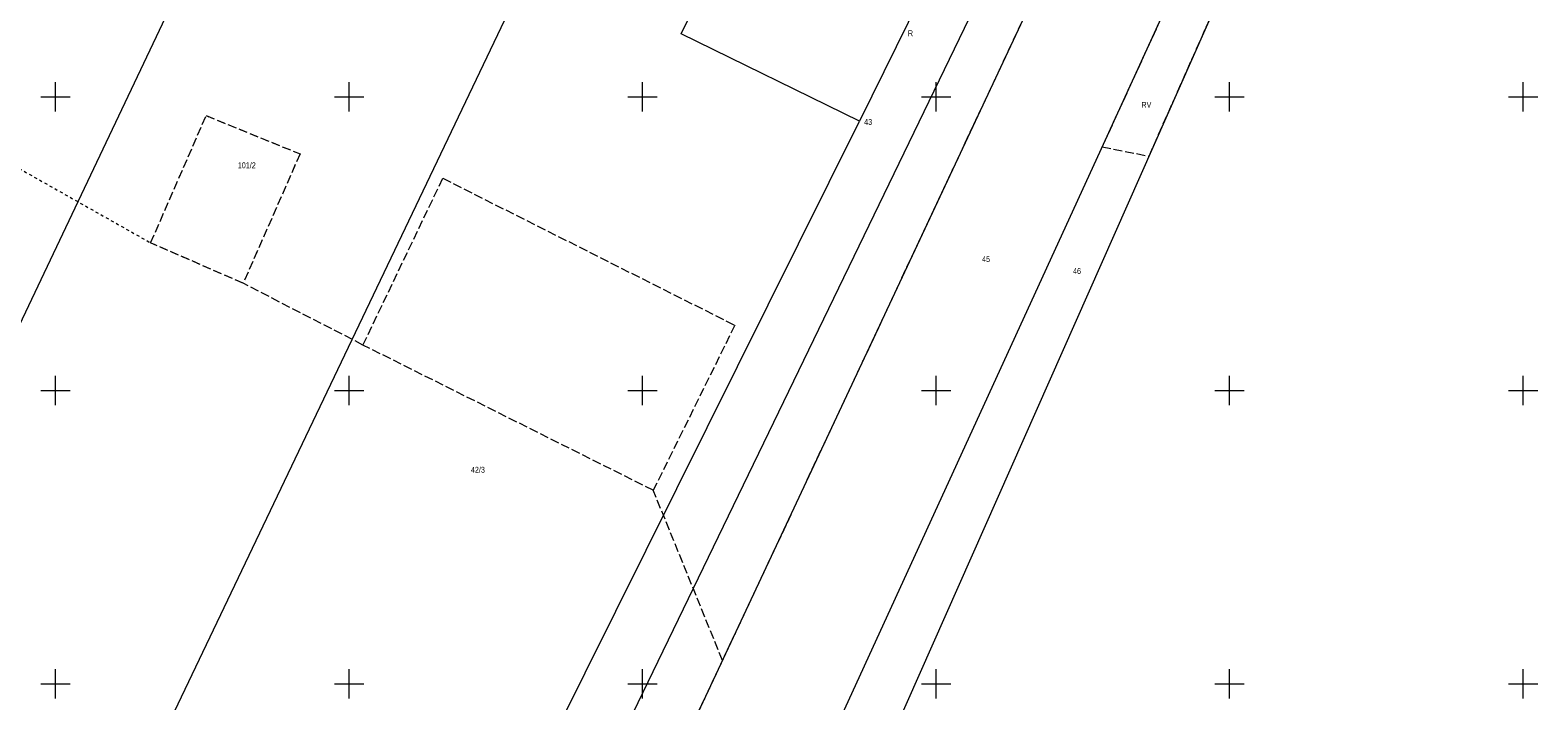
# Model space of a CAD drawing. Header units: millimetres. Extents: x 1024 to 29474, y -14562 to 6512.
# Tile 19 of 83: x 21063 to 21320, y 2812 to 2926. Entities that reach past the tile are written whole.
import ezdxf
from ezdxf.enums import TextEntityAlignment as Align

# ---------------------------------------------------------------- set-up
doc = ezdxf.new("R2010")
doc.units = ezdxf.units.MM
for name, pattern in [('1', [0]), ('EGDE', [0]), ('EGKK', [2, 1.5, -0.5]), ('EGUG', [1, 0.5, -0.5])]:
    doc.linetypes.add(name, pattern=pattern)
for name, color, linetype, lineweight in [('Dzialki', 7, 'EGDE', 18), ('Kontury', 3, 'EGKK', 18), ('Numery_dzialek', 7, 'Continuous', 9), ('Numery_konturow', 3, 'Continuous', 9), ('Numery_uzytkow', 3, 'Continuous', 9), ('Podzial_sekcyjny_krzyze', 7, '1', 18), ('Uzytki', 3, 'EGUG', 18)]:
    doc.layers.add(name, color=color, linetype=linetype, lineweight=lineweight)
doc.styles.get("Standard").update_dxf_attribs({"font": 'arial.ttf'})

# ---------------------------------------------------------------- blocks, each defined once
blk = doc.blocks.new('Wykno-Rudnik')
at = {"layer": 'Dzialki'}
for p, q in [((5131.38, 3055.59), (4971.28, 2724.67)), ((5122.53, 3056.04), (5051.08, 2910.62)), ((4984.23, 2725.84), (5137.36, 3052.63)), ((5155.4, 3043.73), (5010.82, 2728.24)), ((5022.77, 2729.32), (5160.79, 3041.08)), ((5020.7, 2925.49), (5059.46, 3004.44)), ((4890.86, 2718.96), (4996.04, 2939.17)), ((4937.6, 2938.31), (4922.19, 2905.87)), ((5051.08, 2910.62), (5020.7, 2925.49)), ((4958.77, 2725.06), (5051.08, 2910.62)), ((4922.19, 2905.87), (4830.86, 2713.57))]:
    blk.add_line(p, q, dxfattribs=at)
at = {"layer": 'Kontury'}
for p, q in [((5070.54, 2910.03), (5103.59, 2980.57)), ((5122.42, 2971.77), (5092.4, 2906.25)), ((5100.4, 2904.67), (5128.79, 2968.8)), ((4930.33, 2889.88), (4939.79, 2911.56)), ((4939.79, 2911.56), (4955.78, 2905.04)), ((5069.08, 2906.91), (5070.54, 2910.03)), ((4955.78, 2905.04), (4946.09, 2882.99)), ((5027.75, 2818.71), (5069.08, 2906.91)), ((5092.4, 2906.25), (5100.4, 2904.67)), ((4966.5, 2872.48), (4980.1, 2900.88)), ((4980.1, 2900.88), (5029.84, 2875.84)), ((4946.09, 2882.99), (4930.33, 2889.88)), ((4966.5, 2872.48), (4946.09, 2882.99)), ((5029.84, 2875.84), (5015.95, 2847.72)), ((5015.95, 2847.72), (4966.5, 2872.48)), ((5027.75, 2818.71), (5015.95, 2847.72)), ((5026.06, 2815.12), (5027.75, 2818.71)), ((5019.14, 2800.33), (5026.06, 2815.12))]:
    blk.add_line(p, q, dxfattribs=at)
at = {"layer": 'Podzial_sekcyjny_krzyze'}
for p, q in [((4914.12, 2912.24), (4914.12, 2917.24)), ((4964.12, 2912.24), (4964.12, 2917.24)), ((5014.12, 2912.24), (5014.12, 2917.24)), ((5064.12, 2912.24), (5064.12, 2917.24)), ((5114.12, 2912.24), (5114.12, 2917.24)), ((5164.12, 2912.24), (5164.12, 2917.24)), ((4911.62, 2914.74), (4916.62, 2914.74)), ((4961.62, 2914.74), (4966.62, 2914.74)), ((5011.62, 2914.74), (5016.62, 2914.74)), ((5061.62, 2914.74), (5066.62, 2914.74)), ((5111.62, 2914.74), (5116.62, 2914.74)), ((5161.62, 2914.74), (5166.62, 2914.74)), ((4914.12, 2862.24), (4914.12, 2867.24)), ((4964.12, 2862.24), (4964.12, 2867.24)), ((5014.12, 2862.24), (5014.12, 2867.24)), ((5064.12, 2862.24), (5064.12, 2867.24)), ((5114.12, 2862.24), (5114.12, 2867.24)), ((5164.12, 2862.24), (5164.12, 2867.24)), ((4911.62, 2864.74), (4916.62, 2864.74)), ((4961.62, 2864.74), (4966.62, 2864.74)), ((5011.62, 2864.74), (5016.62, 2864.74)), ((5061.62, 2864.74), (5066.62, 2864.74)), ((5111.62, 2864.74), (5116.62, 2864.74)), ((5161.62, 2864.74), (5166.62, 2864.74)), ((4911.62, 2814.74), (4916.62, 2814.74)), ((4914.12, 2812.24), (4914.12, 2817.24)), ((4961.62, 2814.74), (4966.62, 2814.74)), ((4964.12, 2812.24), (4964.12, 2817.24)), ((5011.62, 2814.74), (5016.62, 2814.74)), ((5014.12, 2812.24), (5014.12, 2817.24)), ((5061.62, 2814.74), (5066.62, 2814.74)), ((5064.12, 2812.24), (5064.12, 2817.24)), ((5111.62, 2814.74), (5116.62, 2814.74)), ((5114.12, 2812.24), (5114.12, 2817.24)), ((5161.62, 2814.74), (5166.62, 2814.74)), ((5164.12, 2812.24), (5164.12, 2817.24))]:
    blk.add_line(p, q, dxfattribs=at)
at = {"layer": 'Uzytki'}
for p, q in [((5070.54, 2910.03), (5103.59, 2980.57)), ((4894.85, 2909.97), (4930.33, 2889.88)), ((4930.33, 2889.88), (4939.79, 2911.56)), ((4939.79, 2911.56), (4955.78, 2905.04)), ((5069.08, 2906.91), (5070.54, 2910.03)), ((4955.78, 2905.04), (4946.09, 2882.99)), ((5027.75, 2818.71), (5069.08, 2906.91)), ((4946.09, 2882.99), (4930.33, 2889.88)), ((5026.06, 2815.12), (5027.75, 2818.71)), ((5019.14, 2800.33), (5026.06, 2815.12))]:
    blk.add_line(p, q, dxfattribs=at)
at = {"layer": 'Numery_dzialek', "width": 0.7}
for s, p in [('43', (5051.87, 2910.99)), ('101/2', (4945.18, 2903.6)), ('45', (5071.95, 2887.61)), ('46', (5087.45, 2885.59)), ('42/3', (4984.89, 2851.72))]:
    blk.add_text(s, height=1, dxfattribs=at).set_placement(p, align=Align.TOP_LEFT)
at = {"layer": 'Numery_konturow', "width": 0.7}
blk.add_text('RV', height=1, dxfattribs=at).set_placement((5099.1, 2913.9), align=Align.TOP_LEFT)
at = {"layer": 'Numery_uzytkow', "width": 0.7}
blk.add_text('R', height=1, dxfattribs=at).set_placement((5059.32, 2926.1), align=Align.TOP_LEFT)

msp = doc.modelspace()

# ---------------------------------------------------------------- block references
msp.add_blockref('Wykno-Rudnik', (16153.042, 0))

doc.saveas('drawing.dxf')
